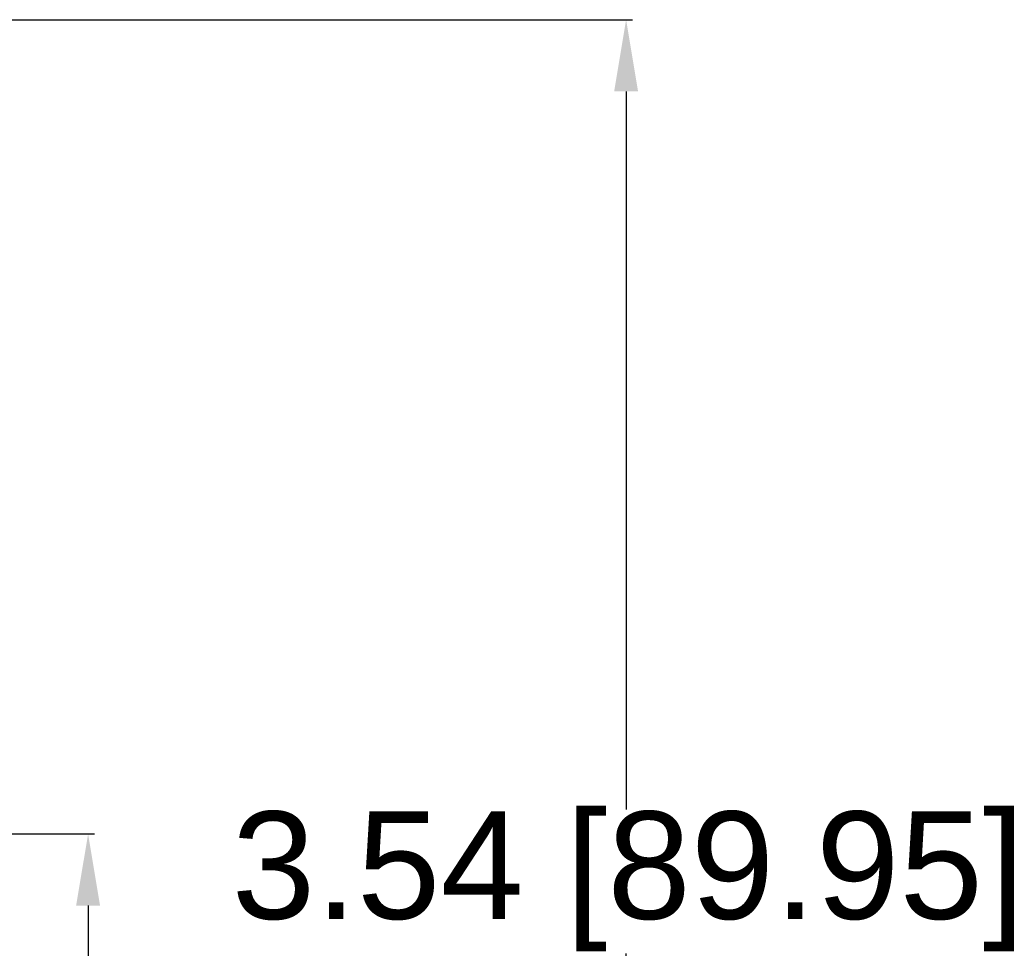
# Model space of a CAD drawing. Header units: millimetres. Extents: x 37 to 294, y 62 to 203.
# Tile 16 of 16: x 267 to 294, y 150 to 176. Entities that reach past the tile are written whole.
import ezdxf

# ---------------------------------------------------------------- set-up
doc = ezdxf.new("R2010")
doc.units = ezdxf.units.MM
doc.header["$MEASUREMENT"] = 0
doc.layers.get('0').update_dxf_attribs({"linetype": 'CONTINUOUS'})
doc.layers.get('Defpoints').update_dxf_attribs({"linetype": 'CONTINUOUS'})
doc.styles.get("Standard").update_dxf_attribs({"font": 'arial.ttf'})
doc.dimstyles.get("Standard").update_dxf_attribs({"dimscale": 0, "dimtxt": 2.5, "dimasz": 2.5, "dimexe": 1.25, "dimexo": 0.625, "dimtad": 1, "dimdsep": 46, "dimtxsty": 'STANDARD', "dimcen": 2.5, "dimadec": 0, "dimazin": 0, "dimtfac": 1, "dimtmove": 0, "dimatfit": 3, "dimfxl": 1, "dimarcsym": 0})

# ---------------------------------------------------------------- blocks, each defined once
blk = doc.blocks.new('*D2')
at = {"color": 0, "linetype": 'ByBlock', "lineweight": -2}
for p, q in [((250.061, 175.524), (283.87, 175.524)), ((283.69, 173.524), (283.69, 153.483)), ((283.69, 87.573), (283.69, 149.46)), ((250.061, 85.573), (283.87, 85.573))]:
    blk.add_line(p, q, dxfattribs=at)
at = {"color": 0}
for points in [[(284.023, 173.524), (283.356, 173.524), (283.69, 175.524)], [(283.356, 87.573), (284.023, 87.573), (283.69, 85.573)]]:
    blk.add_solid(points, dxfattribs=at)
at = {"layer": 'Defpoints', "color": 0}
for p in [(249.999, 175.524), (283.69, 175.524), (249.999, 85.573)]:
    blk.add_point(p, dxfattribs=at)
at = {"color": 0, "linetype": 'ByBlock', "insert": (283.748, 151.471), "char_height": 3, "attachment_point": 5}
blk.add_mtext('\\A1;3.54 [89.95]', dxfattribs=at)
blk = doc.blocks.new('*D3')
at = {"color": 0, "linetype": 'ByBlock', "lineweight": -2}
for p, q in [((257.712, 152.798), (268.851, 152.798)), ((268.671, 150.798), (268.671, 132.56)), ((268.671, 110.298), (268.671, 128.536)), ((257.712, 108.298), (268.851, 108.298))]:
    blk.add_line(p, q, dxfattribs=at)
at = {"color": 0}
for points in [[(269.004, 150.798), (268.337, 150.798), (268.671, 152.798)], [(268.337, 110.298), (269.004, 110.298), (268.671, 108.298)]]:
    blk.add_solid(points, dxfattribs=at)
at = {"layer": 'Defpoints', "color": 0}
for p in [(257.649, 152.798), (268.671, 152.798), (257.649, 108.298)]:
    blk.add_point(p, dxfattribs=at)
at = {"color": 0, "linetype": 'ByBlock', "insert": (268.671, 130.548), "char_height": 3, "attachment_point": 5}
blk.add_mtext('\\A1;1.75 [44.50]', dxfattribs=at)

msp = doc.modelspace()

# ---------------------------------------------------------------- dimensions: what is measured, and where the dimension line sits
at = {"linetype": 'ByBlock'}
dim = msp.add_linear_dim(base=(283.69, 175.524), p1=(249.999, 85.573), p2=(249.999, 175.524), angle=90, dimstyle='STANDARD', override={"dimscale": 1, "dimtxt": 3, "dimasz": 2, "dimexe": 0.18, "dimexo": 0.0625, "dimgap": 0.09, "dimtad": 0, "dimtih": 1, "dimtoh": 1, "dimlfac": 0.03937, "dimzin": 0, "dimcen": 0.09, "dimtdec": 4, "dimtofl": 0, "dimtmove": 2, "dimtolj": 1, "dimtzin": 0}, dxfattribs=at)
dim.commit()
dim.dimension.update_dxf_attribs({"geometry": '*D2', "text_midpoint": (283.748, 151.471), "dimtype": 160})
dim = msp.add_linear_dim(base=(268.671, 152.798), p1=(257.649, 108.298), p2=(257.649, 152.798), angle=270, dimstyle='STANDARD', override={"dimscale": 1, "dimtxt": 3, "dimasz": 2, "dimexe": 0.18, "dimexo": 0.0625, "dimgap": 0.09, "dimtad": 0, "dimtih": 1, "dimtoh": 1, "dimlfac": 0.03937, "dimzin": 0, "dimcen": 0.09, "dimtdec": 4, "dimtofl": 0, "dimtmove": 2, "dimtolj": 1, "dimtzin": 0}, dxfattribs=at)
dim.commit()
dim.dimension.update_dxf_attribs({"geometry": '*D3', "text_midpoint": (268.671, 130.548)})

doc.saveas('drawing.dxf')
